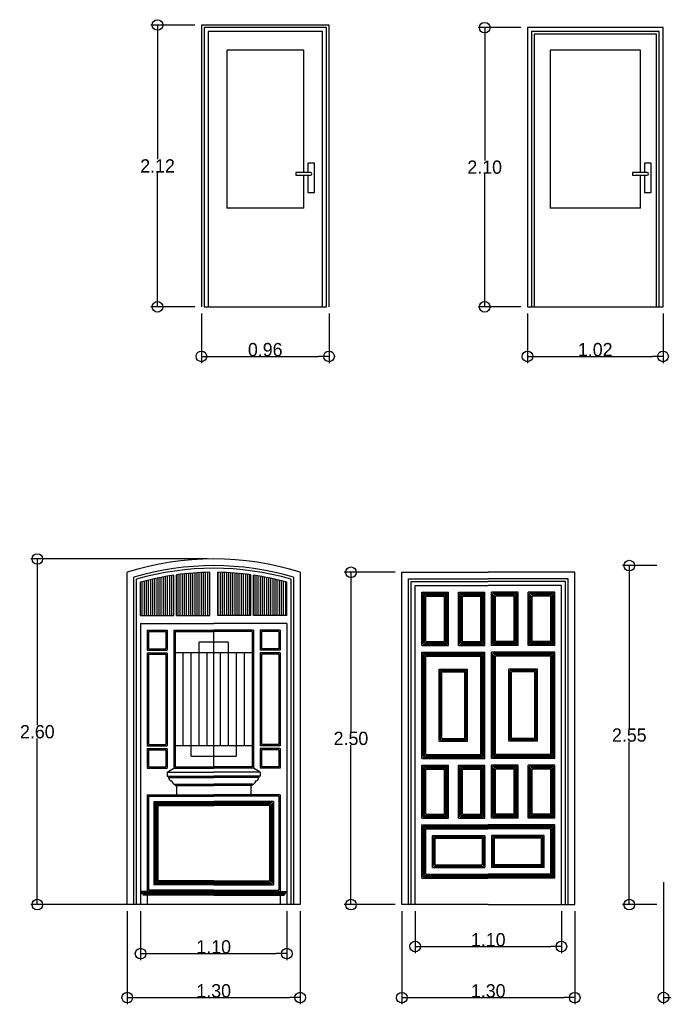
# Model space of a CAD drawing. Header units: millimetres. Extents: x 81.9 to 113.5, y 39.8 to 59.5.
# Tile 1 of 9: x 81.9 to 86.8, y 39.8 to 47.2. Entities that reach past the tile are written whole.
import ezdxf

# ---------------------------------------------------------------- set-up
doc = ezdxf.new("R2010")
doc.units = ezdxf.units.MM
doc.layers.add('Cotas', color=32, linetype='Continuous')
doc.dimstyles.new('Dibujos', dxfattribs={"dimtxt": 0.1, "dimasz": 0.08, "dimexe": 0.05, "dimexo": 0.05, "dimgap": 0.0005, "dimtad": 1, "dimtih": 1, "dimtoh": 1, "dimrnd": 0.0005, "dimzin": 1, "dimdsep": 46, "dimtxsty": 'Standard', "dimblk": 'ORIGIN', "dimcen": 0.08, "dimazin": 0, "dimtfac": 1, "dimtmove": 0, "dimatfit": 3, "dimldrblk": 'ORIGIN2', "dimfxl": 1, "dimarcsym": 0})

# ---------------------------------------------------------------- blocks, each defined once
blk = doc.blocks.new('*X6')
at = {"color": 0}
for p, q in [((109.5216, 67.0515), (109.5216, 67.3282)), ((109.5375, 67.0515), (109.5375, 67.3316)), ((109.5534, 67.0515), (109.5534, 67.3349)), ((109.5692, 67.0515), (109.5692, 67.338)), ((109.5851, 67.0515), (109.5851, 67.3411)), ((109.601, 67.0515), (109.601, 67.344)), ((109.6169, 67.0515), (109.6169, 67.3467)), ((109.6328, 67.0515), (109.6328, 67.3494)), ((109.6486, 67.0515), (109.6486, 67.3519)), ((109.6963, 67.0515), (109.6963, 67.3587)), ((109.7121, 67.0515), (109.7121, 67.3607)), ((109.728, 67.0515), (109.728, 67.3626)), ((109.7439, 67.0515), (109.7439, 67.3644)), ((109.7597, 67.0515), (109.7597, 67.366)), ((109.7756, 67.0515), (109.7756, 67.3675)), ((109.7915, 67.0515), (109.7915, 67.3689)), ((109.8074, 67.0515), (109.8074, 67.3702)), ((109.8233, 67.0515), (109.8233, 67.3714)), ((109.8391, 67.0515), (109.8391, 67.3724)), ((109.855, 67.0515), (109.855, 67.3733)), ((109.8709, 67.0515), (109.8709, 67.3741)), ((109.8868, 67.0515), (109.8868, 67.3747)), ((109.9026, 67.0515), (109.9026, 67.3753)), ((109.9185, 67.0515), (109.9185, 67.3757)), ((109.9979, 67.0515), (109.9979, 67.3759)), ((110.0138, 67.0515), (110.0138, 67.3756)), ((110.0296, 67.0515), (110.0296, 67.3751)), ((110.0455, 67.0515), (110.0455, 67.3746)), ((110.0614, 67.0515), (110.0614, 67.3739)), ((110.0773, 67.0515), (110.0773, 67.3731)), ((110.0931, 67.0515), (110.0931, 67.3721)), ((110.109, 67.0515), (110.109, 67.3711)), ((110.1249, 67.0515), (110.1249, 67.3699)), ((110.1407, 67.0515), (110.1407, 67.3686)), ((110.1566, 67.0515), (110.1566, 67.3672)), ((110.1725, 67.0515), (110.1725, 67.3656)), ((110.1884, 67.0515), (110.1884, 67.3639)), ((110.2043, 67.0515), (110.2043, 67.3621)), ((110.2201, 67.0515), (110.2201, 67.3602)), ((110.236, 67.0515), (110.236, 67.3582)), ((110.2678, 67.0515), (110.2678, 67.3537)), ((110.2836, 67.0515), (110.2836, 67.3513)), ((110.2995, 67.0515), (110.2995, 67.3487)), ((110.3154, 67.0515), (110.3154, 67.346)), ((110.3312, 67.0515), (110.3312, 67.3432)), ((110.3471, 67.0515), (110.3471, 67.3403)), ((110.363, 67.0515), (110.363, 67.3372)), ((110.3789, 67.0515), (110.3789, 67.334)), ((110.3948, 67.0515), (110.3948, 67.3307)), ((110.4106, 67.0515), (110.4106, 67.3272)), ((109.4264, 67.0515), (109.4264, 67.3048)), ((109.4423, 67.0515), (109.4423, 67.3091)), ((109.4581, 67.0515), (109.4581, 67.3131)), ((109.474, 67.0515), (109.474, 67.3171)), ((109.4899, 67.0515), (109.4899, 67.3209)), ((109.5058, 67.0515), (109.5058, 67.3246)), ((110.4265, 67.0515), (110.4265, 67.3237)), ((110.4424, 67.0515), (110.4424, 67.3199)), ((110.4583, 67.0515), (110.4583, 67.3161)), ((110.4741, 67.0515), (110.4741, 67.3121)), ((110.49, 67.0515), (110.49, 67.308)), ((110.5059, 67.0515), (110.5059, 67.3037))]:
    blk.add_line(p, q, dxfattribs=at)
blk = doc.blocks.new('_Origin')
at = {"color": 0, "linetype": 'ByBlock', "lineweight": -2}
blk.add_line((0, 0), (-1, 0), dxfattribs=at)
blk.add_circle((0, 0), 0.5, dxfattribs=at)
blk = doc.blocks.new('*D10')
at = {"layer": 'Cotas', "color": 0, "lineweight": -2, "transparency": 16777216}
for p, q in [((82.7501, 40.4952), (82.7501, 39.7959)), ((84.0501, 40.4952), (84.0501, 39.7959)), ((82.8301, 39.8459), (83.9701, 39.8459))]:
    blk.add_line(p, q, dxfattribs=at)
at = {"layer": 'Defpoints', "color": 0, "transparency": 16777216}
for p in [(82.7501, 40.5452), (84.0501, 40.5452), (84.0501, 39.8459)]:
    blk.add_point(p, dxfattribs=at)
at = {"layer": 'Cotas', "color": 0, "lineweight": -2, "transparency": 16777216, "xscale": 0.08, "yscale": 0.08, "zscale": 0.08, "rotation": 180}
blk.add_blockref('_Origin', (82.7501, 39.8459), dxfattribs=at)
at = {"layer": 'Cotas', "color": 0, "lineweight": -2, "transparency": 16777216, "xscale": 0.08, "yscale": 0.08, "zscale": 0.08}
blk.add_blockref('_Origin', (84.0501, 39.8459), dxfattribs=at)
at = {"layer": 'Cotas', "color": 0, "transparency": 16777216, "insert": (83.4001, 39.8964), "char_height": 0.1, "attachment_point": 5}
blk.add_mtext('1.30', dxfattribs=at)
blk = doc.blocks.new('_Origin2')
at = {"color": 0, "linetype": 'ByBlock', "lineweight": -2}
blk.add_line((-0.5, 0), (-1, 0), dxfattribs=at)
for radius in [0.5, 0.25]:
    blk.add_circle((0, 0), radius, dxfattribs=at)
blk = doc.blocks.new('*D12')
at = {"layer": 'Cotas', "color": 0, "lineweight": -2, "transparency": 16777216}
for p, q in [((83.3501, 43.1452), (82.0234, 43.1452)), ((82.0734, 43.0652), (82.0734, 41.8957)), ((82.0734, 40.6252), (82.0734, 41.7947)), ((83.3501, 40.5452), (82.0234, 40.5452))]:
    blk.add_line(p, q, dxfattribs=at)
at = {"layer": 'Defpoints', "color": 0, "transparency": 16777216}
for p in [(82.0734, 43.1452), (83.4001, 43.1452), (83.4001, 40.5452)]:
    blk.add_point(p, dxfattribs=at)
at = {"layer": 'Cotas', "color": 0, "lineweight": -2, "transparency": 16777216, "xscale": 0.08, "yscale": 0.08, "zscale": 0.08}
for p, rotation in [((82.0734, 43.1452), 90), ((82.0734, 40.5452), 270)]:
    blk.add_blockref('_Origin', p, dxfattribs=dict(at, rotation=rotation))
at = {"layer": 'Cotas', "color": 0, "transparency": 16777216, "insert": (82.0734, 41.8452), "char_height": 0.1, "attachment_point": 5}
blk.add_mtext('2.60', dxfattribs=at)
blk = doc.blocks.new('*D13')
at = {"layer": 'Cotas', "color": 0, "lineweight": -2, "transparency": 16777216}
for p, q in [((84.815, 40.4952), (84.815, 39.7954)), ((86.115, 40.4952), (86.115, 39.7954)), ((84.895, 39.8454), (86.035, 39.8454))]:
    blk.add_line(p, q, dxfattribs=at)
at = {"layer": 'Defpoints', "color": 0, "transparency": 16777216}
for p in [(84.815, 40.5452), (86.115, 40.5452), (86.115, 39.8454)]:
    blk.add_point(p, dxfattribs=at)
at = {"layer": 'Cotas', "color": 0, "lineweight": -2, "transparency": 16777216, "xscale": 0.08, "yscale": 0.08, "zscale": 0.08, "rotation": 180}
blk.add_blockref('_Origin', (84.815, 39.8454), dxfattribs=at)
at = {"layer": 'Cotas', "color": 0, "lineweight": -2, "transparency": 16777216, "xscale": 0.08, "yscale": 0.08, "zscale": 0.08}
blk.add_blockref('_Origin', (86.115, 39.8454), dxfattribs=at)
at = {"layer": 'Cotas', "color": 0, "transparency": 16777216, "insert": (85.465, 39.8959), "char_height": 0.1, "attachment_point": 5}
blk.add_mtext('1.30', dxfattribs=at)
blk = doc.blocks.new('*D14')
at = {"layer": 'Cotas', "color": 0, "lineweight": -2, "transparency": 16777216}
for p, q in [((84.765, 43.0452), (84.3823, 43.0452)), ((84.4323, 42.9652), (84.4323, 41.8457)), ((84.4323, 40.6252), (84.4323, 41.7447)), ((84.765, 40.5452), (84.3823, 40.5452))]:
    blk.add_line(p, q, dxfattribs=at)
at = {"layer": 'Defpoints', "color": 0, "transparency": 16777216}
for p in [(84.4323, 43.0452), (84.815, 43.0452), (84.815, 40.5452)]:
    blk.add_point(p, dxfattribs=at)
at = {"layer": 'Cotas', "color": 0, "lineweight": -2, "transparency": 16777216, "xscale": 0.08, "yscale": 0.08, "zscale": 0.08}
for p, rotation in [((84.4323, 43.0452), 90), ((84.4323, 40.5452), 270)]:
    blk.add_blockref('_Origin', p, dxfattribs=dict(at, rotation=rotation))
at = {"layer": 'Cotas', "color": 0, "transparency": 16777216, "insert": (84.4323, 41.7952), "char_height": 0.1, "attachment_point": 5}
blk.add_mtext('2.50', dxfattribs=at)
blk = doc.blocks.new('*D15')
at = {"layer": 'Cotas', "color": 0, "lineweight": -2, "transparency": 16777216}
for p, q in [((86.7334, 43.0952), (86.4757, 43.0952)), ((86.5257, 43.0152), (86.5257, 41.8707)), ((86.5257, 40.6252), (86.5257, 41.7697)), ((86.7334, 40.5452), (86.4757, 40.5452))]:
    blk.add_line(p, q, dxfattribs=at)
at = {"layer": 'Defpoints', "color": 0, "transparency": 16777216}
for p in [(86.7834, 43.0952), (86.5257, 40.5452), (86.7834, 40.5452)]:
    blk.add_point(p, dxfattribs=at)
at = {"layer": 'Cotas', "color": 0, "lineweight": -2, "transparency": 16777216, "xscale": 0.08, "yscale": 0.08, "zscale": 0.08}
for p, rotation in [((86.5257, 43.0952), 90), ((86.5257, 40.5452), 270)]:
    blk.add_blockref('_Origin', p, dxfattribs=dict(at, rotation=rotation))
at = {"layer": 'Cotas', "color": 0, "transparency": 16777216, "insert": (86.5257, 41.8202), "char_height": 0.1, "attachment_point": 5}
blk.add_mtext('2.55', dxfattribs=at)
blk = doc.blocks.new('*D16')
at = {"layer": 'Cotas', "color": 0, "lineweight": -2, "transparency": 16777216}
for p, q in [((86.7834, 40.7138), (86.7834, 39.797)), ((88.1834, 40.7138), (88.1834, 39.797)), ((86.8634, 39.847), (88.1034, 39.847))]:
    blk.add_line(p, q, dxfattribs=at)
at = {"layer": 'Defpoints', "color": 0, "transparency": 16777216}
for p in [(86.7834, 40.7638), (88.1834, 40.7638), (88.1834, 39.847)]:
    blk.add_point(p, dxfattribs=at)
at = {"layer": 'Cotas', "color": 0, "lineweight": -2, "transparency": 16777216, "xscale": 0.08, "yscale": 0.08, "zscale": 0.08, "rotation": 180}
blk.add_blockref('_Origin', (86.7834, 39.847), dxfattribs=at)
at = {"layer": 'Cotas', "color": 0, "lineweight": -2, "transparency": 16777216, "xscale": 0.08, "yscale": 0.08, "zscale": 0.08}
blk.add_blockref('_Origin', (88.1834, 39.847), dxfattribs=at)
at = {"layer": 'Cotas', "color": 0, "transparency": 16777216, "insert": (87.4834, 39.8975), "char_height": 0.1, "attachment_point": 5}
blk.add_mtext('1.40', dxfattribs=at)
blk = doc.blocks.new('*D39')
at = {"layer": 'Cotas', "color": 0, "lineweight": -2, "transparency": 16777216}
for p, q in [((83.3075, 44.992), (83.3075, 44.619)), ((84.2675, 44.992), (84.2675, 44.619)), ((83.3875, 44.669), (84.1875, 44.669))]:
    blk.add_line(p, q, dxfattribs=at)
at = {"layer": 'Defpoints', "color": 0, "transparency": 16777216}
for p in [(83.3075, 45.042), (84.2675, 45.042), (84.2675, 44.669)]:
    blk.add_point(p, dxfattribs=at)
at = {"layer": 'Cotas', "color": 0, "lineweight": -2, "transparency": 16777216, "xscale": 0.08, "yscale": 0.08, "zscale": 0.08, "rotation": 180}
blk.add_blockref('_Origin', (83.3075, 44.669), dxfattribs=at)
at = {"layer": 'Cotas', "color": 0, "lineweight": -2, "transparency": 16777216, "xscale": 0.08, "yscale": 0.08, "zscale": 0.08}
blk.add_blockref('_Origin', (84.2675, 44.669), dxfattribs=at)
at = {"layer": 'Cotas', "color": 0, "transparency": 16777216, "insert": (83.7875, 44.7195), "char_height": 0.1, "attachment_point": 5}
blk.add_mtext('0.96', dxfattribs=at)
blk = doc.blocks.new('*D40')
at = {"layer": 'Cotas', "color": 0, "lineweight": -2, "transparency": 16777216}
for p, q in [((83.2575, 47.162), (82.9277, 47.162)), ((82.9777, 47.082), (82.9777, 46.1525)), ((82.9777, 45.122), (82.9777, 46.0515)), ((83.2575, 45.042), (82.9277, 45.042))]:
    blk.add_line(p, q, dxfattribs=at)
at = {"layer": 'Defpoints', "color": 0, "transparency": 16777216}
for p in [(83.3075, 47.162), (82.9777, 45.042), (83.3075, 45.042)]:
    blk.add_point(p, dxfattribs=at)
at = {"layer": 'Cotas', "color": 0, "lineweight": -2, "transparency": 16777216, "xscale": 0.08, "yscale": 0.08, "zscale": 0.08}
for p, rotation in [((82.9777, 47.162), 90), ((82.9777, 45.042), 270)]:
    blk.add_blockref('_Origin', p, dxfattribs=dict(at, rotation=rotation))
at = {"layer": 'Cotas', "color": 0, "transparency": 16777216, "insert": (82.9777, 46.102), "char_height": 0.1, "attachment_point": 5}
blk.add_mtext('2.12', dxfattribs=at)
blk = doc.blocks.new('*D41')
at = {"layer": 'Cotas', "color": 0, "lineweight": -2, "transparency": 16777216}
for p, q in [((85.7596, 44.992), (85.7596, 44.619)), ((86.7796, 44.992), (86.7796, 44.619)), ((85.8396, 44.669), (86.6996, 44.669))]:
    blk.add_line(p, q, dxfattribs=at)
at = {"layer": 'Defpoints', "color": 0, "transparency": 16777216}
for p in [(85.7596, 45.042), (86.7796, 45.042), (86.7796, 44.669)]:
    blk.add_point(p, dxfattribs=at)
at = {"layer": 'Cotas', "color": 0, "lineweight": -2, "transparency": 16777216, "xscale": 0.08, "yscale": 0.08, "zscale": 0.08, "rotation": 180}
blk.add_blockref('_Origin', (85.7596, 44.669), dxfattribs=at)
at = {"layer": 'Cotas', "color": 0, "lineweight": -2, "transparency": 16777216, "xscale": 0.08, "yscale": 0.08, "zscale": 0.08}
blk.add_blockref('_Origin', (86.7796, 44.669), dxfattribs=at)
at = {"layer": 'Cotas', "color": 0, "transparency": 16777216, "insert": (86.2696, 44.7195), "char_height": 0.1, "attachment_point": 5}
blk.add_mtext('1.02', dxfattribs=at)
blk = doc.blocks.new('*D42')
at = {"layer": 'Cotas', "color": 0, "lineweight": -2, "transparency": 16777216}
for p, q in [((82.8501, 40.4952), (82.8501, 40.1265)), ((83.9501, 40.4952), (83.9501, 40.1265)), ((82.9301, 40.1765), (83.8701, 40.1765))]:
    blk.add_line(p, q, dxfattribs=at)
at = {"layer": 'Defpoints', "color": 0, "transparency": 16777216}
for p in [(82.8501, 40.5452), (83.9501, 40.5452), (83.9501, 40.1765)]:
    blk.add_point(p, dxfattribs=at)
at = {"layer": 'Cotas', "color": 0, "lineweight": -2, "transparency": 16777216, "xscale": 0.08, "yscale": 0.08, "zscale": 0.08, "rotation": 180}
blk.add_blockref('_Origin', (82.8501, 40.1765), dxfattribs=at)
at = {"layer": 'Cotas', "color": 0, "lineweight": -2, "transparency": 16777216, "xscale": 0.08, "yscale": 0.08, "zscale": 0.08}
blk.add_blockref('_Origin', (83.9501, 40.1765), dxfattribs=at)
at = {"layer": 'Cotas', "color": 0, "transparency": 16777216, "insert": (83.4001, 40.227), "char_height": 0.1, "attachment_point": 5}
blk.add_mtext('1.10', dxfattribs=at)
blk = doc.blocks.new('*D43')
at = {"layer": 'Cotas', "color": 0, "lineweight": -2, "transparency": 16777216}
for p, q in [((84.915, 40.4952), (84.915, 40.18)), ((86.015, 40.4952), (86.015, 40.18)), ((84.995, 40.23), (85.935, 40.23))]:
    blk.add_line(p, q, dxfattribs=at)
at = {"layer": 'Defpoints', "color": 0, "transparency": 16777216}
for p in [(84.915, 40.5452), (86.015, 40.5452), (86.015, 40.23)]:
    blk.add_point(p, dxfattribs=at)
at = {"layer": 'Cotas', "color": 0, "lineweight": -2, "transparency": 16777216, "xscale": 0.08, "yscale": 0.08, "zscale": 0.08, "rotation": 180}
blk.add_blockref('_Origin', (84.915, 40.23), dxfattribs=at)
at = {"layer": 'Cotas', "color": 0, "lineweight": -2, "transparency": 16777216, "xscale": 0.08, "yscale": 0.08, "zscale": 0.08}
blk.add_blockref('_Origin', (86.015, 40.23), dxfattribs=at)
at = {"layer": 'Cotas', "color": 0, "transparency": 16777216, "insert": (85.465, 40.2805), "char_height": 0.1, "attachment_point": 5}
blk.add_mtext('1.10', dxfattribs=at)
blk = doc.blocks.new('*D52')
at = {"layer": 'Cotas', "color": 0, "lineweight": -2, "transparency": 16777216}
for p, q in [((85.7096, 47.142), (85.3881, 47.142)), ((85.4381, 47.062), (85.4381, 46.1425)), ((85.4381, 45.122), (85.4381, 46.0415)), ((85.7096, 45.042), (85.3881, 45.042))]:
    blk.add_line(p, q, dxfattribs=at)
at = {"layer": 'Defpoints', "color": 0, "transparency": 16777216}
for p in [(85.4381, 47.142), (85.7596, 47.142), (85.7596, 45.042)]:
    blk.add_point(p, dxfattribs=at)
at = {"layer": 'Cotas', "color": 0, "lineweight": -2, "transparency": 16777216, "xscale": 0.08, "yscale": 0.08, "zscale": 0.08}
for p, rotation in [((85.4381, 47.142), 90), ((85.4381, 45.042), 270)]:
    blk.add_blockref('_Origin', p, dxfattribs=dict(at, rotation=rotation))
at = {"layer": 'Cotas', "color": 0, "transparency": 16777216, "insert": (85.4381, 46.092), "char_height": 0.1, "attachment_point": 5}
blk.add_mtext('2.10', dxfattribs=at)

msp = doc.modelspace()

# ---------------------------------------------------------------- linework, layer by layer
at = {"color": 0, "linetype": 'ByBlock'}
for p, q in [((84.0775, 45.7831), (83.4975, 45.7831)), ((86.6096, 45.7831), (85.9296, 45.7831))]:
    msp.add_line(p, q, dxfattribs=at)
for p, q in [((83.3275, 45.042), (84.2475, 45.042)), ((85.7596, 45.042), (86.7796, 45.042)), ((82.7501, 40.5452), (82.7501, 43.0452)), ((83.3701, 42.7205), (83.3701, 43.045)), ((83.4301, 42.7205), (83.4301, 43.045)), ((84.0501, 43.0452), (84.0501, 40.5452)), ((84.815, 40.5452), (84.815, 43.0452)), ((84.815, 43.0452), (85.465, 43.0452)), ((86.115, 43.0452), (85.465, 43.0452)), ((86.115, 40.5452), (86.115, 43.0452)), ((82.8001, 40.5452), (82.8001, 43.0082)), ((82.8201, 40.5452), (82.8201, 42.9932)), ((82.8501, 42.7205), (82.8501, 42.9705)), ((83.1001, 42.7205), (83.1001, 43.0233)), ((83.1201, 42.7205), (83.1201, 43.0261)), ((83.6801, 42.7205), (83.6801, 43.0261)), ((83.7001, 42.7205), (83.7001, 43.0233)), ((83.9501, 42.7205), (83.9501, 42.9705)), ((83.9801, 42.9932), (83.9801, 40.5452)), ((84.0001, 43.0082), (84.0001, 40.5452)), ((84.865, 42.9952), (85.465, 42.9952)), ((84.865, 40.5452), (84.865, 42.9952)), ((84.885, 40.5452), (84.885, 42.9752)), ((84.885, 42.9752), (85.465, 42.9752)), ((86.065, 42.9952), (85.465, 42.9952)), ((86.045, 42.9752), (85.465, 42.9752)), ((86.045, 40.5452), (86.045, 42.9752)), ((86.065, 40.5452), (86.065, 42.9952)), ((84.915, 42.9452), (85.465, 42.9452)), ((84.915, 40.5452), (84.915, 42.9452)), ((84.965, 42.8952), (85.165, 42.8952)), ((84.965, 42.4952), (84.965, 42.8952)), ((84.975, 42.5052), (84.975, 42.8852)), ((84.975, 42.8852), (85.155, 42.8852)), ((85.155, 42.5052), (85.155, 42.8852)), ((85.165, 42.4952), (85.165, 42.8952)), ((85.24, 42.8952), (85.44, 42.8952)), ((85.24, 42.4952), (85.24, 42.8952)), ((85.25, 42.5052), (85.25, 42.8852)), ((85.25, 42.8852), (85.43, 42.8852)), ((85.43, 42.5052), (85.43, 42.8852)), ((85.44, 42.4952), (85.44, 42.8952)), ((86.015, 42.9452), (85.465, 42.9452)), ((85.69, 42.8952), (85.49, 42.8952)), ((85.49, 42.4952), (85.49, 42.8952)), ((85.68, 42.8852), (85.5, 42.8852)), ((85.5, 42.5052), (85.5, 42.8852)), ((85.68, 42.5052), (85.68, 42.8852)), ((85.69, 42.4952), (85.69, 42.8952)), ((85.765, 42.4952), (85.765, 42.8952)), ((85.965, 42.8952), (85.765, 42.8952)), ((85.955, 42.8852), (85.775, 42.8852)), ((85.775, 42.5052), (85.775, 42.8852)), ((85.955, 42.5052), (85.955, 42.8852)), ((85.965, 42.4952), (85.965, 42.8952)), ((86.015, 40.5452), (86.015, 42.9452)), ((84.985, 42.5152), (84.985, 42.8752)), ((84.985, 42.8752), (85.145, 42.8752)), ((84.995, 42.8652), (85.135, 42.8652)), ((84.995, 42.5252), (84.995, 42.8652)), ((85.135, 42.5252), (85.135, 42.8652)), ((85.145, 42.5152), (85.145, 42.8752)), ((85.26, 42.5152), (85.26, 42.8752)), ((85.26, 42.8752), (85.42, 42.8752)), ((85.27, 42.8652), (85.41, 42.8652)), ((85.27, 42.5252), (85.27, 42.8652)), ((85.41, 42.5252), (85.41, 42.8652)), ((85.42, 42.5152), (85.42, 42.8752)), ((85.67, 42.8752), (85.51, 42.8752)), ((85.51, 42.5152), (85.51, 42.8752)), ((85.66, 42.8652), (85.52, 42.8652)), ((85.52, 42.5252), (85.52, 42.8652)), ((85.66, 42.5252), (85.66, 42.8652)), ((85.67, 42.5152), (85.67, 42.8752)), ((85.945, 42.8752), (85.785, 42.8752)), ((85.785, 42.5152), (85.785, 42.8752)), ((85.935, 42.8652), (85.795, 42.8652)), ((85.795, 42.5252), (85.795, 42.8652)), ((85.935, 42.5252), (85.935, 42.8652)), ((85.945, 42.5152), (85.945, 42.8752)), ((82.8501, 42.7205), (83.1001, 42.7205)), ((83.1201, 42.7205), (83.3701, 42.7205)), ((83.6801, 42.7205), (83.4301, 42.7205)), ((83.9501, 42.7205), (83.7001, 42.7205)), ((82.8501, 42.6605), (83.4001, 42.6605)), ((82.8501, 42.6605), (82.8501, 40.5452)), ((82.9001, 42.6105), (82.9001, 42.4605)), ((82.9001, 42.6105), (83.0501, 42.6105)), ((82.9101, 42.6005), (82.9101, 42.4705)), ((82.9101, 42.6005), (83.0401, 42.6005)), ((83.0401, 42.6005), (83.0401, 42.4705)), ((83.0501, 42.6105), (83.0501, 42.4605)), ((83.1001, 42.6105), (83.1001, 41.5705)), ((83.1001, 42.6105), (83.4001, 42.6105)), ((83.1101, 42.6005), (83.4001, 42.6005)), ((83.1101, 42.6005), (83.1101, 41.5805)), ((83.9501, 42.6605), (83.4001, 42.6605)), ((83.7001, 42.6105), (83.4001, 42.6105)), ((83.6901, 42.6005), (83.4001, 42.6005)), ((83.6901, 42.6005), (83.6901, 41.5805)), ((83.7001, 42.6105), (83.7001, 41.5705)), ((83.7501, 42.6105), (83.7501, 42.4605)), ((83.9001, 42.6105), (83.7501, 42.6105)), ((83.7601, 42.6005), (83.7601, 42.4705)), ((83.8901, 42.6005), (83.7601, 42.6005)), ((83.8901, 42.6005), (83.8901, 42.4705)), ((83.9001, 42.6105), (83.9001, 42.4605)), ((83.9501, 42.6605), (83.9501, 40.5452)), ((84.985, 42.5152), (85.145, 42.5152)), ((84.995, 42.5252), (85.135, 42.5252)), ((85.26, 42.5152), (85.42, 42.5152)), ((85.27, 42.5252), (85.41, 42.5252)), ((85.67, 42.5152), (85.51, 42.5152)), ((85.66, 42.5252), (85.52, 42.5252)), ((85.945, 42.5152), (85.785, 42.5152)), ((85.935, 42.5252), (85.795, 42.5252)), ((82.9001, 42.4605), (83.0501, 42.4605)), ((82.9001, 42.4405), (83.0501, 42.4405)), ((82.9001, 42.4405), (82.9001, 41.7405)), ((82.9101, 42.4705), (83.0401, 42.4705)), ((83.0501, 42.4405), (83.0501, 41.7405)), ((83.9001, 42.4605), (83.7501, 42.4605)), ((83.7501, 42.4405), (83.7501, 41.7405)), ((83.9001, 42.4405), (83.7501, 42.4405)), ((83.8901, 42.4705), (83.7601, 42.4705)), ((83.9001, 42.4405), (83.9001, 41.7405)), ((84.965, 42.4952), (85.165, 42.4952)), ((84.965, 42.4452), (85.165, 42.4452)), ((84.965, 41.6452), (84.965, 42.4452)), ((84.975, 42.5052), (85.155, 42.5052)), ((85.165, 42.4452), (85.44, 42.4452)), ((85.24, 42.4952), (85.44, 42.4952)), ((85.25, 42.5052), (85.43, 42.5052)), ((85.44, 41.6452), (85.44, 42.4452)), ((85.69, 42.4952), (85.49, 42.4952)), ((85.49, 41.6452), (85.49, 42.4452)), ((85.765, 42.4452), (85.49, 42.4452)), ((85.68, 42.5052), (85.5, 42.5052)), ((85.965, 42.4952), (85.765, 42.4952)), ((85.965, 42.4452), (85.765, 42.4452)), ((85.955, 42.5052), (85.775, 42.5052)), ((85.965, 41.6452), (85.965, 42.4452)), ((82.9101, 42.4305), (83.0401, 42.4305)), ((82.9101, 42.4305), (82.9101, 41.7505)), ((83.0401, 42.4305), (83.0401, 41.7505)), ((83.7601, 42.4305), (83.7601, 41.7505)), ((83.8901, 42.4305), (83.7601, 42.4305)), ((83.8901, 42.4305), (83.8901, 41.7505)), ((84.975, 41.6552), (84.975, 42.4352)), ((84.975, 42.4352), (85.165, 42.4352)), ((84.985, 42.4252), (85.165, 42.4252)), ((84.985, 41.6652), (84.985, 42.4252)), ((84.995, 42.4152), (85.165, 42.4152)), ((84.995, 41.6752), (84.995, 42.4152)), ((85.165, 42.4352), (85.43, 42.4352)), ((85.165, 42.4252), (85.42, 42.4252)), ((85.165, 42.4152), (85.41, 42.4152)), ((85.41, 41.6752), (85.41, 42.4152)), ((85.42, 41.6652), (85.42, 42.4252)), ((85.43, 41.6552), (85.43, 42.4352)), ((85.5, 41.6552), (85.5, 42.4352)), ((85.765, 42.4352), (85.5, 42.4352)), ((85.51, 41.6652), (85.51, 42.4252)), ((85.765, 42.4252), (85.51, 42.4252)), ((85.52, 41.6752), (85.52, 42.4152)), ((85.765, 42.4152), (85.52, 42.4152)), ((85.955, 42.4352), (85.765, 42.4352)), ((85.945, 42.4252), (85.765, 42.4252)), ((85.935, 42.4152), (85.765, 42.4152)), ((85.935, 41.6752), (85.935, 42.4152)), ((85.945, 41.6652), (85.945, 42.4252)), ((85.955, 41.6552), (85.955, 42.4352)), ((85.095, 41.7752), (85.095, 42.3152)), ((85.095, 42.3152), (85.31, 42.3152)), ((85.105, 41.7852), (85.105, 42.3052)), ((85.105, 42.3052), (85.3, 42.3052)), ((85.115, 41.7952), (85.115, 42.2952)), ((85.115, 42.2952), (85.29, 42.2952)), ((85.29, 41.7952), (85.29, 42.2952)), ((85.3, 41.7852), (85.3, 42.3052)), ((85.31, 41.7752), (85.31, 42.3152)), ((85.835, 42.3152), (85.62, 42.3152)), ((85.62, 41.7752), (85.62, 42.3152)), ((85.825, 42.3052), (85.63, 42.3052)), ((85.63, 41.7852), (85.63, 42.3052)), ((85.815, 42.2952), (85.64, 42.2952)), ((85.64, 41.7952), (85.64, 42.2952)), ((85.815, 41.7952), (85.815, 42.2952)), ((85.825, 41.7852), (85.825, 42.3052)), ((85.835, 41.7752), (85.835, 42.3152)), ((85.095, 41.7752), (85.31, 41.7752)), ((85.105, 41.7852), (85.3, 41.7852)), ((85.115, 41.7952), (85.29, 41.7952)), ((85.835, 41.7752), (85.62, 41.7752)), ((85.825, 41.7852), (85.63, 41.7852)), ((85.815, 41.7952), (85.64, 41.7952)), ((82.9001, 41.7405), (83.0501, 41.7405)), ((82.9001, 41.7205), (82.9001, 41.5705)), ((82.9001, 41.7205), (83.0501, 41.7205)), ((82.9101, 41.7505), (83.0401, 41.7505)), ((82.9101, 41.7105), (82.9101, 41.5805)), ((82.9101, 41.7105), (83.0401, 41.7105)), ((83.0401, 41.7105), (83.0401, 41.5805)), ((83.0501, 41.7205), (83.0501, 41.5705)), ((83.0501, 41.7205), (83.0501, 41.5705)), ((83.9001, 41.7405), (83.7501, 41.7405)), ((83.7501, 41.7205), (83.7501, 41.5705)), ((83.9001, 41.7205), (83.7501, 41.7205)), ((83.7501, 41.7205), (83.7501, 41.5705)), ((83.8901, 41.7505), (83.7601, 41.7505)), ((83.7601, 41.7105), (83.7601, 41.5805)), ((83.8901, 41.7105), (83.7601, 41.7105)), ((83.8901, 41.7105), (83.8901, 41.5805)), ((83.9001, 41.7205), (83.9001, 41.5705)), ((84.965, 41.6452), (85.165, 41.6452)), ((84.975, 41.6552), (85.165, 41.6552)), ((84.985, 41.6652), (85.165, 41.6652)), ((84.995, 41.6752), (85.165, 41.6752)), ((85.165, 41.6752), (85.41, 41.6752)), ((85.165, 41.6652), (85.42, 41.6652)), ((85.165, 41.6552), (85.43, 41.6552)), ((85.165, 41.6452), (85.44, 41.6452)), ((85.765, 41.6452), (85.49, 41.6452)), ((85.765, 41.6552), (85.5, 41.6552)), ((85.765, 41.6652), (85.51, 41.6652)), ((85.765, 41.6752), (85.52, 41.6752)), ((85.935, 41.6752), (85.765, 41.6752)), ((85.945, 41.6652), (85.765, 41.6652)), ((85.955, 41.6552), (85.765, 41.6552)), ((85.965, 41.6452), (85.765, 41.6452)), ((82.9001, 41.5705), (83.0501, 41.5705)), ((82.9101, 41.5805), (83.0401, 41.5805)), ((83.0501, 41.5405), (83.1001, 41.5705)), ((83.1001, 41.5705), (83.4001, 41.5705)), ((83.1101, 41.5805), (83.4001, 41.5805)), ((83.6901, 41.5805), (83.4001, 41.5805)), ((83.7001, 41.5705), (83.4001, 41.5705)), ((83.7501, 41.5405), (83.7001, 41.5705)), ((83.9001, 41.5705), (83.7501, 41.5705)), ((83.8901, 41.5805), (83.7601, 41.5805)), ((84.965, 41.5952), (85.165, 41.5952)), ((84.965, 41.1952), (84.965, 41.5952)), ((84.975, 41.5852), (85.155, 41.5852)), ((84.975, 41.2052), (84.975, 41.5852)), ((84.985, 41.2152), (84.985, 41.5752)), ((84.985, 41.5752), (85.145, 41.5752)), ((84.995, 41.2252), (84.995, 41.5652)), ((84.995, 41.5652), (85.135, 41.5652)), ((85.135, 41.2252), (85.135, 41.5652)), ((85.145, 41.2152), (85.145, 41.5752)), ((85.155, 41.2052), (85.155, 41.5852)), ((85.165, 41.1952), (85.165, 41.5952)), ((85.24, 41.1952), (85.24, 41.5952)), ((85.24, 41.5952), (85.44, 41.5952)), ((85.25, 41.2052), (85.25, 41.5852)), ((85.25, 41.5852), (85.43, 41.5852)), ((85.26, 41.5752), (85.42, 41.5752)), ((85.26, 41.2152), (85.26, 41.5752)), ((85.27, 41.5652), (85.41, 41.5652)), ((85.27, 41.2252), (85.27, 41.5652)), ((85.41, 41.2252), (85.41, 41.5652)), ((85.42, 41.2152), (85.42, 41.5752)), ((85.43, 41.2052), (85.43, 41.5852)), ((85.44, 41.1952), (85.44, 41.5952)), ((85.69, 41.5952), (85.49, 41.5952)), ((85.49, 41.1952), (85.49, 41.5952)), ((85.68, 41.5852), (85.5, 41.5852)), ((85.5, 41.2052), (85.5, 41.5852)), ((85.67, 41.5752), (85.51, 41.5752)), ((85.51, 41.2152), (85.51, 41.5752)), ((85.52, 41.2252), (85.52, 41.5652)), ((85.66, 41.5652), (85.52, 41.5652)), ((85.66, 41.2252), (85.66, 41.5652)), ((85.67, 41.2152), (85.67, 41.5752)), ((85.68, 41.2052), (85.68, 41.5852)), ((85.69, 41.1952), (85.69, 41.5952)), ((85.765, 41.1952), (85.765, 41.5952)), ((85.965, 41.5952), (85.765, 41.5952)), ((85.775, 41.2052), (85.775, 41.5852)), ((85.955, 41.5852), (85.775, 41.5852)), ((85.785, 41.2152), (85.785, 41.5752)), ((85.945, 41.5752), (85.785, 41.5752)), ((85.795, 41.2252), (85.795, 41.5652)), ((85.935, 41.5652), (85.795, 41.5652)), ((85.935, 41.2252), (85.935, 41.5652)), ((85.945, 41.2152), (85.945, 41.5752)), ((85.955, 41.2052), (85.955, 41.5852)), ((85.965, 41.1952), (85.965, 41.5952)), ((83.0501, 41.5405), (83.4001, 41.5405)), ((83.0501, 41.5405), (83.0501, 41.5105)), ((83.0501, 41.5105), (83.4001, 41.5105)), ((83.0601, 41.5105), (83.0601, 41.5005)), ((83.0601, 41.5005), (83.4001, 41.5005)), ((83.7501, 41.5405), (83.4001, 41.5405)), ((83.7501, 41.5105), (83.4001, 41.5105)), ((83.7401, 41.5005), (83.4001, 41.5005)), ((83.7401, 41.5105), (83.7401, 41.5005)), ((83.7501, 41.5405), (83.7501, 41.5105)), ((83.1101, 41.4505), (83.4001, 41.4505)), ((83.1101, 41.4505), (83.1101, 41.4405)), ((83.1101, 41.4405), (83.4001, 41.4405)), ((83.1201, 41.4405), (83.1201, 41.3705)), ((83.6901, 41.4505), (83.4001, 41.4505)), ((83.6901, 41.4405), (83.4001, 41.4405)), ((83.6801, 41.4405), (83.6801, 41.3705)), ((83.6901, 41.4505), (83.6901, 41.4405)), ((82.9001, 41.3705), (82.9001, 40.6452)), ((82.9001, 41.3705), (83.4001, 41.3705)), ((82.9101, 41.3605), (82.9101, 40.6552)), ((82.9101, 41.3605), (83.4001, 41.3605)), ((83.9001, 41.3705), (83.4001, 41.3705)), ((83.8901, 41.3605), (83.4001, 41.3605)), ((83.8901, 41.3605), (83.8901, 40.6552)), ((83.9001, 41.3705), (83.9001, 40.6452)), ((82.9501, 41.3205), (83.4001, 41.3205)), ((82.9501, 41.3205), (82.9501, 40.6952)), ((82.9601, 41.3105), (83.4001, 41.3105)), ((82.9601, 41.3105), (82.9601, 40.7052)), ((82.9701, 41.3005), (83.4001, 41.3005)), ((82.9701, 41.3005), (82.9701, 40.7152)), ((82.9801, 41.2905), (83.4001, 41.2905)), ((82.9801, 41.2905), (82.9801, 40.7252)), ((83.8501, 41.3205), (83.4001, 41.3205)), ((83.8401, 41.3105), (83.4001, 41.3105)), ((83.8301, 41.3005), (83.4001, 41.3005)), ((83.8201, 41.2905), (83.4001, 41.2905)), ((83.8201, 41.2905), (83.8201, 40.7252)), ((83.8301, 41.3005), (83.8301, 40.7152)), ((83.8401, 41.3105), (83.8401, 40.7052)), ((83.8501, 41.3205), (83.8501, 40.6952)), ((84.965, 41.1952), (85.165, 41.1952)), ((84.975, 41.2052), (85.155, 41.2052)), ((84.985, 41.2152), (85.145, 41.2152)), ((84.995, 41.2252), (85.135, 41.2252)), ((85.24, 41.1952), (85.44, 41.1952)), ((85.25, 41.2052), (85.43, 41.2052)), ((85.26, 41.2152), (85.42, 41.2152)), ((85.27, 41.2252), (85.41, 41.2252)), ((85.69, 41.1952), (85.49, 41.1952)), ((85.68, 41.2052), (85.5, 41.2052)), ((85.67, 41.2152), (85.51, 41.2152)), ((85.66, 41.2252), (85.52, 41.2252)), ((85.965, 41.1952), (85.765, 41.1952)), ((85.955, 41.2052), (85.775, 41.2052)), ((85.945, 41.2152), (85.785, 41.2152)), ((85.935, 41.2252), (85.795, 41.2252)), ((84.965, 40.7452), (84.965, 41.1452)), ((84.965, 41.1452), (85.465, 41.1452)), ((84.975, 40.7552), (84.975, 41.1352)), ((84.975, 41.1352), (85.465, 41.1352)), ((84.985, 40.7652), (84.985, 41.1252)), ((84.985, 41.1252), (85.465, 41.1252)), ((84.995, 40.7752), (84.995, 41.1152)), ((84.995, 41.1152), (85.465, 41.1152)), ((85.965, 41.1452), (85.465, 41.1452)), ((85.955, 41.1352), (85.465, 41.1352)), ((85.945, 41.1252), (85.465, 41.1252)), ((85.935, 41.1152), (85.465, 41.1152)), ((85.935, 40.7752), (85.935, 41.1152)), ((85.945, 40.7652), (85.945, 41.1252)), ((85.955, 40.7552), (85.955, 41.1352)), ((85.965, 40.7452), (85.965, 41.1452)), ((85.045, 41.0652), (85.44, 41.0652)), ((85.045, 40.8252), (85.045, 41.0652)), ((85.055, 40.8352), (85.055, 41.0552)), ((85.055, 41.0552), (85.43, 41.0552)), ((85.065, 41.0452), (85.42, 41.0452)), ((85.065, 40.8452), (85.065, 41.0452)), ((85.42, 41.0452), (85.42, 40.8452)), ((85.43, 41.0552), (85.43, 40.8352)), ((85.44, 41.0652), (85.44, 40.8252)), ((85.885, 41.0652), (85.49, 41.0652)), ((85.49, 41.0652), (85.49, 40.8252)), ((85.875, 41.0552), (85.5, 41.0552)), ((85.5, 41.0552), (85.5, 40.8352)), ((85.865, 41.0452), (85.51, 41.0452)), ((85.51, 41.0452), (85.51, 40.8452)), ((85.865, 40.8452), (85.865, 41.0452)), ((85.875, 40.8352), (85.875, 41.0552)), ((85.885, 40.8252), (85.885, 41.0652)), ((85.045, 40.8252), (85.44, 40.8252)), ((85.055, 40.8352), (85.43, 40.8352)), ((85.065, 40.8452), (85.42, 40.8452)), ((85.885, 40.8252), (85.49, 40.8252)), ((85.875, 40.8352), (85.5, 40.8352)), ((85.865, 40.8452), (85.51, 40.8452)), ((84.965, 40.7452), (85.465, 40.7452)), ((84.975, 40.7552), (85.465, 40.7552)), ((84.985, 40.7652), (85.465, 40.7652)), ((84.995, 40.7752), (85.465, 40.7752)), ((85.935, 40.7752), (85.465, 40.7752)), ((85.945, 40.7652), (85.465, 40.7652)), ((85.955, 40.7552), (85.465, 40.7552)), ((85.965, 40.7452), (85.465, 40.7452)), ((83.4001, 40.6952), (82.9501, 40.6952)), ((83.4001, 40.7052), (82.9601, 40.7052)), ((83.4001, 40.7152), (82.9701, 40.7152)), ((83.4001, 40.7252), (82.9801, 40.7252)), ((83.4001, 40.7252), (83.8201, 40.7252)), ((83.4001, 40.7152), (83.8301, 40.7152)), ((83.4001, 40.7052), (83.8401, 40.7052)), ((83.4001, 40.6952), (83.8501, 40.6952)), ((83.4001, 40.6452), (82.8501, 40.6452)), ((83.4001, 40.6352), (82.8501, 40.6352)), ((82.8601, 40.6352), (82.8601, 40.6252)), ((83.4001, 40.6252), (82.8601, 40.6252)), ((82.8701, 40.6252), (82.8701, 40.6152)), ((83.4001, 40.6152), (82.8701, 40.6152)), ((82.9001, 40.6152), (82.9001, 40.5452)), ((83.4001, 40.6552), (82.9101, 40.6552)), ((83.4001, 40.6552), (83.8901, 40.6552)), ((83.4001, 40.6452), (83.9501, 40.6452)), ((83.4001, 40.6352), (83.9501, 40.6352)), ((83.4001, 40.6252), (83.9401, 40.6252)), ((83.4001, 40.6152), (83.9301, 40.6152)), ((83.9001, 40.6152), (83.9001, 40.5452)), ((83.9301, 40.6252), (83.9301, 40.6152)), ((84.0501, 40.5452), (82.7501, 40.5452)), ((85.465, 40.5452), (84.815, 40.5452)), ((85.465, 40.5452), (86.115, 40.5452))]:
    msp.add_line(p, q)
for points in [[(84.2675, 45.042), (84.2675, 47.162), (83.3075, 47.162), (83.3075, 45.042)], [(84.2475, 45.042), (84.2475, 47.142), (83.3275, 47.142), (83.3275, 45.042)], [(84.2175, 45.042), (84.2175, 47.112), (83.3575, 47.112), (83.3575, 45.042)], [(86.7796, 45.042), (86.7796, 47.142), (85.7596, 47.142), (85.7596, 45.042)], [(86.7496, 45.042), (86.7496, 47.112), (85.7896, 47.112), (85.7896, 45.042)], [(86.7296, 45.042), (86.7296, 47.092), (85.8096, 47.092), (85.8096, 45.042)], [(84.0775, 46.052), (84.0775, 46.972), (83.4975, 46.972), (83.4975, 45.7831)], [(86.6096, 46.052), (86.6096, 46.972), (85.9296, 46.972), (85.9296, 45.7831)], [(84.1575, 45.902), (84.1575, 46.122), (84.1075, 46.122), (84.1075, 46.052)], [(86.6896, 45.902), (86.6896, 46.122), (86.6396, 46.122), (86.6396, 46.052)], [(84.0775, 45.7831), (84.0775, 46.032)], [(84.1075, 46.032), (84.1075, 45.902), (84.1575, 45.902)], [(86.6096, 45.7831), (86.6096, 46.032)], [(86.6396, 46.032), (86.6396, 45.902), (86.6896, 45.902)]]:
    msp.add_lwpolyline(points, dxfattribs=at)
for points in [[(84.1275, 46.052), (84.0175, 46.052), (84.0175, 46.032), (84.1275, 46.032, 1), (84.1275, 46.052)], [(86.6596, 46.052), (86.5496, 46.052), (86.5496, 46.032), (86.6596, 46.032, 1), (86.6596, 46.052)]]:
    msp.add_lwpolyline(points, format="xyb", dxfattribs=at)
at = {"const_width": 0.01}
for points in [[(83.4001, 42.6005), (83.4001, 41.5805)], [(83.2901, 42.5205), (83.2901, 41.7405)], [(83.2901, 42.5205), (83.4001, 42.5205)], [(83.5101, 42.5205), (83.4001, 42.5205)], [(83.5101, 42.5205), (83.5101, 41.7405)], [(83.1101, 42.4405), (83.4001, 42.4405)], [(83.1701, 42.4405), (83.1701, 41.7405)], [(83.2301, 42.4405), (83.2301, 41.6605)], [(83.3501, 42.4405), (83.3501, 41.7405)], [(83.6901, 42.4405), (83.4001, 42.4405)], [(83.4501, 42.4405), (83.4501, 41.7405)], [(83.5701, 42.4405), (83.5701, 41.6605)], [(83.6301, 42.4405), (83.6301, 41.7405)], [(83.1101, 41.7405), (83.4001, 41.7405)], [(83.6901, 41.7405), (83.4001, 41.7405)], [(83.2301, 41.6605), (83.4001, 41.6605)], [(83.5701, 41.6605), (83.4001, 41.6605)]]:
    msp.add_lwpolyline(points, dxfattribs=at)
for centre, radius, start, end in [((83.4001, 40.9827), 2.1625, 72.50768, 107.49232), ((83.4001, 40.9827), 2.1125, 73.4995, 106.5005), ((83.4001, 40.9827), 2.0925, 73.90801, 106.09199), ((83.4001, 40.9827), 2.0625, 90.83342, 97.80243), ((83.4001, 40.9827), 2.0625, 82.19757, 89.16658), ((83.4001, 40.9827), 2.0625, 98.3636, 105.46601), ((83.4001, 40.9827), 2.0625, 74.53399, 81.6364), ((83.0851, 41.5005), 0.025, 180, 270), ((83.7151, 41.5005), 0.025, 270, 0), ((83.1101, 41.4755), 0.025, 180, 270), ((83.6901, 41.4755), 0.025, 270, 0)]:
    msp.add_arc(centre, radius, start, end)

# ---------------------------------------------------------------- block references
at = {"linetype": 'Continuous'}
msp.add_blockref('*X6', (-26.5639, -24.331), dxfattribs=at)

# ---------------------------------------------------------------- dimensions: what is measured, and where the dimension line sits
at = {"layer": 'Cotas'}
for p1, p2, distance, picture, middle in [((83.3075, 47.162), (83.3075, 45.042), -0.3298, '*D40', (82.9777, 46.102)), ((85.7596, 45.042), (85.7596, 47.142), 0.3215, '*D52', (85.4381, 46.092)), ((83.3075, 45.042), (84.2675, 45.042), -0.3729, '*D39', (83.7875, 44.7195)), ((85.7596, 45.042), (86.7796, 45.042), -0.3729, '*D41', (86.2696, 44.7195)), ((83.4001, 40.5452), (83.4001, 43.1452), 1.3268, '*D12', (82.0734, 41.8452)), ((86.7834, 43.0952), (86.7834, 40.5452), -0.2577, '*D15', (86.5257, 41.8202)), ((84.815, 40.5452), (84.815, 43.0452), 0.3826, '*D14', (84.4323, 41.7952)), ((86.7834, 40.7638), (88.1834, 40.7638), -0.9168, '*D16', (87.4834, 39.8975)), ((82.7501, 40.5452), (84.0501, 40.5452), -0.6993, '*D10', (83.4001, 39.8964)), ((82.8501, 40.5452), (83.9501, 40.5452), -0.3687, '*D42', (83.4001, 40.227)), ((84.815, 40.5452), (86.115, 40.5452), -0.6998, '*D13', (85.465, 39.8959)), ((84.915, 40.5452), (86.015, 40.5452), -0.3151, '*D43', (85.465, 40.2805))]:
    dim = msp.add_aligned_dim(p1=p1, p2=p2, distance=distance, dimstyle='Dibujos', dxfattribs=at)
    dim.commit()
    dim.dimension.update_dxf_attribs({"geometry": picture, "text_midpoint": middle})

doc.saveas('drawing.dxf')
